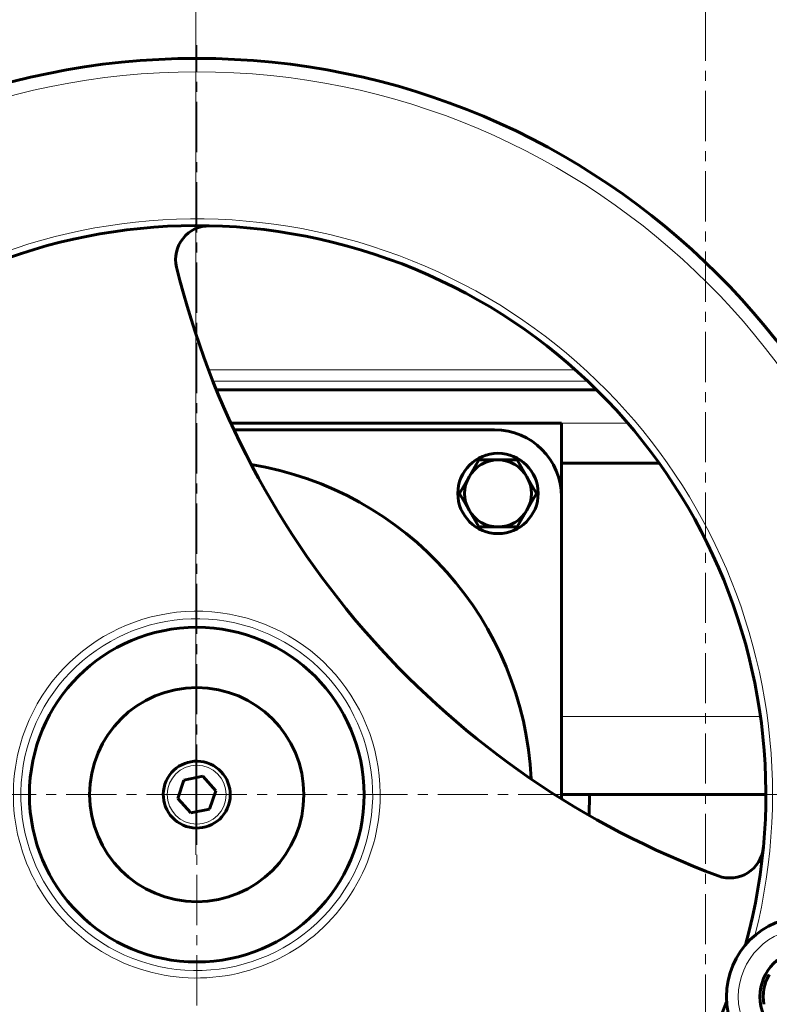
# Model space of a CAD drawing. Header units: millimetres. Extents: x -208 to 689, y -548 to 352.
# Tile 14 of 30: x -102 to 10, y 55 to 202. Entities that reach past the tile are written whole.
import ezdxf

# ---------------------------------------------------------------- set-up
doc = ezdxf.new("R2010")
doc.units = ezdxf.units.MM
for name, pattern in [('K5LT_AXLED', [12, 7.5, -1.5, 1.5, -1.5]), ('K5LT_BASIC', [0]), ('K5LT_THIN', [0])]:
    doc.linetypes.add(name, pattern=pattern)
doc.styles.add('KDIMTEXTSTYLE', font='GOST_AU.SHX', dxfattribs={"width": 0.96, "oblique": 15, "height": 5})
doc.styles.add('KTEXTSTYLE', font='GOST_AU.SHX', dxfattribs={"width": 0.96, "height": 5})
doc.dimstyles.new('KDIMSTYLE (1.00)', dxfattribs={"dimtxt": 5, "dimasz": 1, "dimexe": 2, "dimexo": 0, "dimgap": 1, "dimtad": 1, "dimtxsty": 'KDIMTEXTSTYLE', "dimsah": 1, "dimcen": 0, "dimdle": 1, "dimadec": 0, "dimazin": 0, "dimtfac": 0.667, "dimtmove": 0, "dimatfit": 3, "dimfxl": 1, "dimtvp": 1, "dimtolj": 1, "dimtzin": 0, "dimarcsym": 0})

# ---------------------------------------------------------------- blocks, each defined once
blk = doc.blocks.new('U0')
at = {"color": 30, "linetype": 'K5LT_AXLED', "lineweight": 18, "true_color": 0xff8000}
for q in [(-76, 198), (-188, 86), (36, 86), (-76, -26)]:
    blk.add_line((-76, 86), q, dxfattribs=at)
blk = doc.blocks.new('D0')
for points in [[(-198.81, 328.15), (-199.47, 333.15), (-200.13, 328.15), (-199.47, 328.65)], [(-199.47, 3), (-198.81, 8), (-199.47, 7.5), (-200.13, 8)]]:
    blk.add_hatch(color=7).paths.add_polyline_path(points)
at = {"color": 7, "linetype": 'K5LT_THIN', "lineweight": 18}
for p, q in [((0, 333.15), (-201.47, 333.15)), ((-200.13, 328.15), (-199.47, 333.15)), ((-199.47, 333.15), (-198.81, 328.15)), ((-199.47, 3), (-199.47, 333.15)), ((-199.47, 328.65), (-200.13, 328.15)), ((-198.81, 328.15), (-199.47, 328.65)), ((-199.47, 3), (-200.13, 8)), ((-200.13, 8), (-199.47, 7.5)), ((-199.47, 7.5), (-198.81, 8)), ((-198.81, 8), (-199.47, 3)), ((3.75, 3), (-201.47, 3))]:
    blk.add_line(p, q, dxfattribs=at)
blk.add_wipeout([(-200.47, 152.53), (-207.6, 152.53), (-207.6, 163.04), (-200.47, 163.04)])
at = {"color": 7, "insert": (-207, 152.53), "char_height": 5, "attachment_point": 1, "rotation": 90, "style": 'KTEXTSTYLE'}
blk.add_mtext('\\H3.5;\\W0.965;\\Q15;\\Q15;\\H5.00;329', dxfattribs=at)
blk = doc.blocks.new('KDIMARROW_01')
blk.add_hatch(color=0).paths.add_polyline_path([(0, 0), (-5, 0.66), (-4.5, 0), (-5, -0.66)])
at = {"color": 0, "linetype": 'K5LT_THIN', "lineweight": 18}
for p, q in [((-4.5, 0), (-5, 0.66)), ((-5, 0.66), (0, 0)), ((0, 0), (-5, -0.66)), ((-5, -0.66), (-4.5, 0)), ((0, 0), (-1, 0))]:
    blk.add_line(p, q, dxfattribs=at)
blk = doc.blocks.new('D2')
for points in [[(-76.14, 344.06), (-71.14, 344.72), (-71.64, 344.06), (-71.14, 343.41)], [(0, 344.06), (-5, 344.72), (-4.5, 344.06), (-5, 343.41)]]:
    blk.add_hatch(color=7).paths.add_polyline_path(points)
at = {"color": 7, "linetype": 'K5LT_THIN', "lineweight": 18}
for p, q in [((-76.14, 77), (-76.14, 346.06)), ((0, 333.15), (0, 346.06)), ((-76.14, 344.06), (-71.14, 344.72)), ((-71.14, 344.72), (-71.64, 344.06)), ((-4.5, 344.06), (-5, 344.72)), ((-5, 344.72), (0, 344.06)), ((-71.14, 343.41), (-76.14, 344.06)), ((-76.14, 344.06), (0, 344.06)), ((-71.64, 344.06), (-71.14, 343.41)), ((0, 344.06), (-5, 343.41)), ((-5, 343.41), (-4.5, 344.06))]:
    blk.add_line(p, q, dxfattribs=at)
blk.add_wipeout([(-42.16, 345.06), (-42.16, 352.2), (-34.31, 352.2), (-34.31, 345.06)])
at = {"color": 7, "insert": (-42.16, 351.6), "char_height": 5, "attachment_point": 1, "style": 'KTEXTSTYLE'}
blk.add_mtext('\\H3.5;\\W0.965;\\Q15;\\Q15;\\H5.00;76', dxfattribs=at)

msp = doc.modelspace()

# ---------------------------------------------------------------- linework, layer by layer
at = {"color": 30, "linetype": 'K5LT_AXLED', "lineweight": 18, "true_color": 0xff8000}
msp.add_line((0, 335.147), (0, 1), dxfattribs=at)
at = {"color": 7, "linetype": 'K5LT_THIN', "lineweight": 18}
for p, q in [((-19.444, 149.454), (-74.238, 149.454)), ((-73.586, 147.775), (-17.614, 147.775)), ((-11.62, 141.5), (-21.5, 141.5)), ((8.193, 97.686), (-21.5, 97.686))]:
    msp.add_line(p, q, dxfattribs=at)
at = {"color": 150, "linetype": 'K5LT_BASIC', "lineweight": 60, "true_color": 0x0080ff}
for p, q in [((-16.294, 146.5), (-73.073, 146.5)), ((-70.905, 141.5), (-21.5, 141.5)), ((-21.5, 141.5), (-21.5, 130.5)), ((-70.442, 140.5), (-31.5, 140.5)), ((-35.33, 133.5), (-33.887, 136)), ((-33.887, 136), (-31, 136)), ((-31, 136), (-28.113, 136)), ((-28.113, 136), (-26.67, 133.5)), ((-6.9, 135.5), (-21.5, 135.5)), ((-36.774, 131), (-35.33, 133.5)), ((-26.67, 133.5), (-25.226, 131)), ((-35.33, 128.5), (-36.774, 131)), ((-25.226, 131), (-26.67, 128.5)), ((-21.5, 130.5), (-21.5, 85.362)), ((-33.887, 126), (-35.33, 128.5)), ((-26.67, 128.5), (-28.113, 126)), ((-31, 126), (-33.887, 126)), ((-28.113, 126), (-31, 126)), ((-77.919, 88.157), (-75.092, 88.74)), ((-75.092, 88.74), (-73.173, 86.584)), ((-78.827, 85.416), (-77.919, 88.157)), ((-76.908, 83.26), (-78.827, 85.416)), ((-73.173, 86.584), (-74.081, 83.843)), ((9, 86), (-21.5, 86)), ((-17.373, 82.895), (-17.319, 86)), ((-74.081, 83.843), (-76.908, 83.26))]:
    msp.add_line(p, q, dxfattribs=at)
for centre, radius in [((-76, 86), 110), ((-31, 131), 6), ((-76, 86), 25), ((-76, 86), 16), ((15.126, 55.801), 12), ((15.126, 55.801), 7)]:
    msp.add_circle(centre, radius, dxfattribs=at)
at = {"color": 7, "linetype": 'K5LT_THIN', "lineweight": 18}
for centre, radius in [((-76, 86), 108), ((-76, 86), 4.4), ((15.126, 55.801), 10.227)]:
    msp.add_circle(centre, radius, dxfattribs=at)
for radius, start, end in [(86, 345.84839, 161.66469), (27.401, 346.36598, 161.66469), (86, 161.66469, 337.48099), (26.279, 341.66469, 161.66469), (27.401, 161.66469, 346.36598), (26.279, 161.66469, 341.66469)]:
    msp.add_arc((-76, 86), radius, start, end, dxfattribs=at)
at = {"color": 150, "linetype": 'K5LT_BASIC', "lineweight": 60, "true_color": 0x0080ff}
for centre, radius, start, end in [((-76, 86), 85, 344.70693, 161.66469), ((-74.155, 165.979), 5, 88.67881, 193.74887), ((47.263, 195.687), 130, 193.74887, 249.58052), ((-31.5, 130.5), 10, 0, 90), ((-31, 131), 5, 90, 150), ((-31, 131), 5, 30, 90), ((-76, 86), 50, 2.67624, 80.65315), ((-31, 131), 5, 150, 210), ((-31, 131), 5, 330, 30), ((-31, 131), 5, 210, 270), ((-31, 131), 5, 270, 330), ((-76, 86), 85, 168.15764, 338.62246), ((-76, 86), 5, 251.66469, 161.66469), ((-76, 86), 5, 161.66469, 251.66469), ((3.652, 78.542), 5, 249.58052, 354.65058), ((15.126, 55.801), 6.5, 149.43715, 190.01221)]:
    msp.add_arc(centre, radius, start, end, dxfattribs=at)

# ---------------------------------------------------------------- block references
msp.add_blockref('U0', (0, 0))

# ---------------------------------------------------------------- next in the draw order: dimensions: what is measured, and where the dimension line sits
at = {"color": 7}
dim = msp.add_linear_dim(base=(-199.467, 3), p1=(0, 333.147), p2=(3.754, 3), angle=90, text='\\H5.0;\\W0.965;\\Q15;\\H5.0;\\W0.965;\\Q15;\\Q15;329', dimstyle='KDIMSTYLE (1.00)', override={"dimexo": 0, "dimblk1": 'KDIMARROW_01', "dimblk2": 'KDIMARROW_01', "dimse1": 0, "dimse2": 0, "dimclrt": 7, "dimtolj": 1}, dxfattribs=at)
dim.commit()
dim.dimension.update_dxf_attribs({"geometry": 'D0', "text_midpoint": (-199.467, 158), "dimtype": 160})

# ---------------------------------------------------------------- next in the draw order: dimensions: what is measured, and where the dimension line sits
dim = msp.add_linear_dim(base=(-76.145, 344.064), p1=(0, 333.147), p2=(-76.145, 77), text='\\H5.0;\\W0.965;\\Q15;\\H5.0;\\W0.965;\\Q15;\\Q15;76', dimstyle='KDIMSTYLE (1.00)', override={"dimexo": 0, "dimblk1": 'KDIMARROW_01', "dimblk2": 'KDIMARROW_01', "dimse1": 0, "dimse2": 0, "dimclrt": 7, "dimtolj": 1}, dxfattribs=at)
dim.commit()
dim.dimension.update_dxf_attribs({"geometry": 'D2', "text_midpoint": (-38.072, 344.064), "dimtype": 160})

doc.saveas('drawing.dxf')
